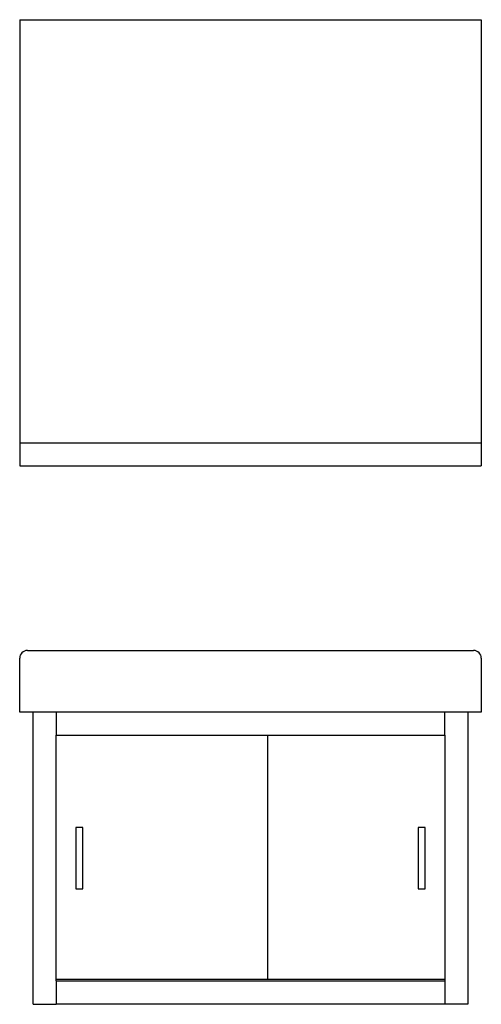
# Model space of a CAD drawing. Header units: millimetres. Extents: x -0.3 to 0.3, y 0 to 1.28.
import ezdxf

# ---------------------------------------------------------------- set-up
doc = ezdxf.new("R2010")
doc.units = ezdxf.units.MM
doc.layers.add('BLOCKS', color=3, linetype='Continuous')

msp = doc.modelspace()

# ---------------------------------------------------------------- linework, layer by layer
at = {"layer": 'BLOCKS', "linetype": 'Continuous'}
for p, q in [((-0.3, 1.2795), (0.3, 1.2795)), ((-0.3, 1.2795), (-0.3, 0.7295)), ((0.3, 1.2795), (0.3, 0.7295)), ((-0.3, 0.7295), (0.3, 0.7295)), ((-0.3, 0.7295), (-0.3, 0.6995)), ((0.3, 0.7295), (0.3, 0.6995)), ((-0.3, 0.6995), (0.3, 0.6995)), ((-0.3, 0.3795), (-0.3, 0.4495)), ((-0.29, 0.4595), (0.29, 0.4595)), ((0.3, 0.4495), (0.3, 0.3795)), ((-0.29, 0.3795), (-0.3, 0.3795)), ((0.29, 0.3795), (-0.29, 0.3795)), ((-0.2825, -0.0005), (-0.2825, 0.3795)), ((-0.2525, 0.3795), (-0.2525, 0.3495)), ((0.2525, 0.3495), (0.2525, 0.3795)), ((0.2825, 0.3795), (0.2825, -0.0005)), ((0.3, 0.3795), (0.29, 0.3795)), ((-0.2525, 0.03), (-0.2525, 0.3495)), ((-0.2525, 0.3495), (0.2525, 0.3495)), ((0.0225, 0.032), (0.0225, 0.3495)), ((0.2525, 0.3495), (0.2525, 0.03)), ((-0.227, 0.2295), (-0.227, 0.1495)), ((-0.218, 0.2295), (-0.227, 0.2295)), ((-0.218, 0.1495), (-0.218, 0.2295)), ((0.218, 0.2295), (0.218, 0.1495)), ((0.227, 0.2295), (0.218, 0.2295)), ((0.227, 0.1495), (0.227, 0.2295)), ((-0.227, 0.1495), (-0.218, 0.1495)), ((0.218, 0.1495), (0.227, 0.1495)), ((-0.2525, 0.032), (0.2525, 0.032)), ((-0.2525, 0.03), (0.2525, 0.03)), ((-0.2525, 0.03), (-0.2525, 0)), ((0.2525, 0.03), (0.2525, 0)), ((-0.2525, 0), (0.2525, 0)), ((-0.2525, -0.0005), (-0.2525, 0)), ((0.2525, 0), (0.2525, -0.0005)), ((-0.2825, -0.0005), (-0.2525, -0.0005)), ((0.2825, -0.0005), (0.2525, -0.0005))]:
    msp.add_line(p, q, dxfattribs=at)
for centre, start, end in [((-0.29, 0.4495), 90, 180), ((0.29, 0.4495), 0, 90)]:
    msp.add_arc(centre, 0.01, start, end, dxfattribs=at)

doc.saveas('drawing.dxf')
